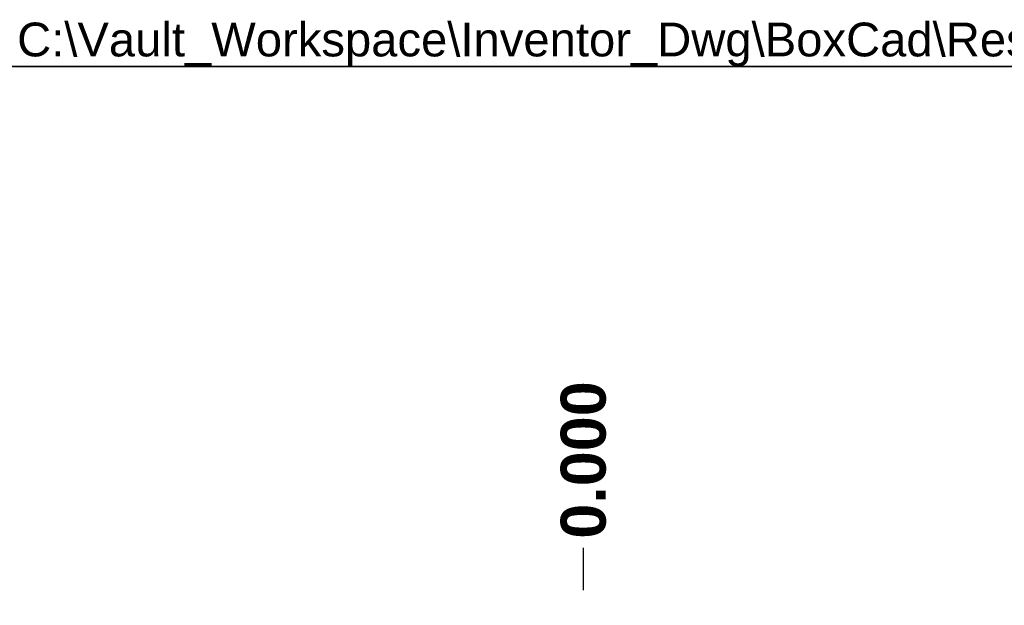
# Model space of a CAD drawing. Header units: inches. Extents: x 1.4 to 84.3, y 1.3 to 54.8.
# Tile 18 of 25: x 31.2 to 44.5, y 46.9 to 54.8. Entities that reach past the tile are written whole.
import ezdxf

# ---------------------------------------------------------------- set-up
doc = ezdxf.new("R2010")
doc.units = ezdxf.units.IN
doc.header["$LTSCALE"] = 5.063091
doc.header["$MEASUREMENT"] = 0
doc.layers.get('0').update_dxf_attribs({"lineweight": 25})
for name, color, linetype, lineweight in [('Dimensions(ANSI)', 7, 'Continuous', 25), ('Sketch Geometry(ANSI)', 7, 'Continuous', 25), ('Symbols(ANSI)', 7, 'Continuous', 25)]:
    doc.layers.add(name, color=color, linetype=linetype, lineweight=lineweight)
doc.styles.add('Current-ANSI', font='arial.ttf')
doc.styles.add('Dimension-ANSI', font='arialbd.ttf')
doc.dimstyles.new('INCH-ANSI-VERTICAL', dxfattribs={"dimscale": 5.063091, "dimtxt": 0.12, "dimasz": 0.098425, "dimexe": 0.04, "dimexo": 0.04, "dimgap": 0.031496, "dimtad": 0, "dimtih": 1, "dimtoh": 1, "dimdec": 3, "dimrnd": 1e-08, "dimzin": 0, "dimdsep": 46, "dimtxsty": 'Dimension-ANSI', "dimcen": 0.09, "dimdle": 0.312, "dimclrd": 179, "dimclre": 179, "dimclrt": 7, "dimadec": 1, "dimazin": 0, "dimtfac": 1, "dimtdec": 3, "dimtofl": 0, "dimtmove": 0, "dimatfit": 3, "dimfxl": 1, "dimtolj": 1, "dimtzin": 4, "dimlwd": 25, "dimlwe": 25, "dimarcsym": 0})

# ---------------------------------------------------------------- blocks, each defined once
blk = doc.blocks.new('*D15')
at = {"layer": 'Defpoints', "color": 0, "linetype": 'Continuous', "transparency": 16777216}
for p in [(38.828, 47.641), (38.828, 46.864), (38.828, 46.864)]:
    blk.add_point(p, dxfattribs=at)
at = {"layer": 'Dimensions(ANSI)', "color": 179, "linetype": 'Continuous', "lineweight": 25, "true_color": 0x262658, "transparency": 16777216}
blk.add_line((38.828, 47.067), (38.828, 47.641), dxfattribs=at)
at = {"layer": 'Dimensions(ANSI)', "color": 7, "linetype": 'Continuous', "lineweight": 25, "transparency": 16777216, "insert": (38.828, 48.824), "char_height": 0.6076, "attachment_point": 5, "rotation": 90, "style": 'Dimension-ANSI'}
blk.add_mtext('\\A1;0.000', dxfattribs=at)
blk = doc.blocks.new('*D16')
at = {"layer": 'Defpoints', "color": 0, "linetype": 'Continuous', "transparency": 16777216}
for p in [(50.894, 47.641), (38.828, 46.864), (50.894, 46.864)]:
    blk.add_point(p, dxfattribs=at)
at = {"layer": 'Dimensions(ANSI)', "color": 179, "linetype": 'Continuous', "lineweight": 25, "true_color": 0x262658, "transparency": 16777216}
blk.add_line((50.894, 47.067), (50.894, 47.641), dxfattribs=at)
at = {"layer": 'Dimensions(ANSI)', "color": 7, "linetype": 'Continuous', "lineweight": 25, "transparency": 16777216, "insert": (50.894, 48.824), "char_height": 0.6076, "attachment_point": 5, "rotation": 90, "style": 'Dimension-ANSI'}
blk.add_mtext('\\A1;8.220', dxfattribs=at)
blk = doc.blocks.new('Borders 8_EXM - B (Inch)')
at = {"layer": 'Sketch Geometry(ANSI)', "linetype": 'Continuous', "lineweight": 35}
blk.add_line((16.3979, 10.6915), (0.5229, 10.6915), dxfattribs=at)
at = {"layer": 'Symbols(ANSI)', "color": 7, "style": 'Current-ANSI'}
blk.add_attdef('FILENAME_AND_PATH_001', (6.1601, 10.7181), '', height=0.09, dxfattribs=at)

msp = doc.modelspace()

# ---------------------------------------------------------------- block references
at = {"xscale": 5.063091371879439, "yscale": 5.063091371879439, "zscale": 5.063091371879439}
msp.add_blockref('Borders 8_EXM - B (Inch)', (0, 0), dxfattribs=at).add_auto_attribs({'FILENAME_AND_PATH_001': 'C:\\Vault_Workspace\\Inventor_Dwg\\BoxCad\\Result\\1100SS8024\\1100SS8024.idw'})

# ---------------------------------------------------------------- dimensions: what is measured, and where the dimension line sits
at = {"layer": 'Dimensions(ANSI)', "color": 179, "linetype": 'Continuous', "lineweight": 25, "true_color": 0x262658}
for feature_location, offset, origin, picture, middle in [((38.8277853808, 46.8639938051), (0, 0.7771152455), (38.8277853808, 46.8639938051), '*D15', (38.8277853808, 48.8238321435)), ((50.8944, 46.864), (0, 0.7771), (38.8278, 46.864), '*D16', (50.8944, 48.8245))]:
    dim = msp.add_ordinate_dim(feature_location=feature_location, offset=offset, dtype=1, origin=origin, dimstyle='INCH-ANSI-VERTICAL', override={"dimgap": 0.031496, "dimtad": 0, "dimdec": 3, "dimlfac": 0.681218, "dimtol": 0, "dimlim": 0, "dimtp": 0, "dimtm": 0, "dimtdec": 3}, dxfattribs=at)
    dim.commit()
    dim.dimension.update_dxf_attribs({"geometry": picture, "text_midpoint": middle})

doc.saveas('drawing.dxf')
